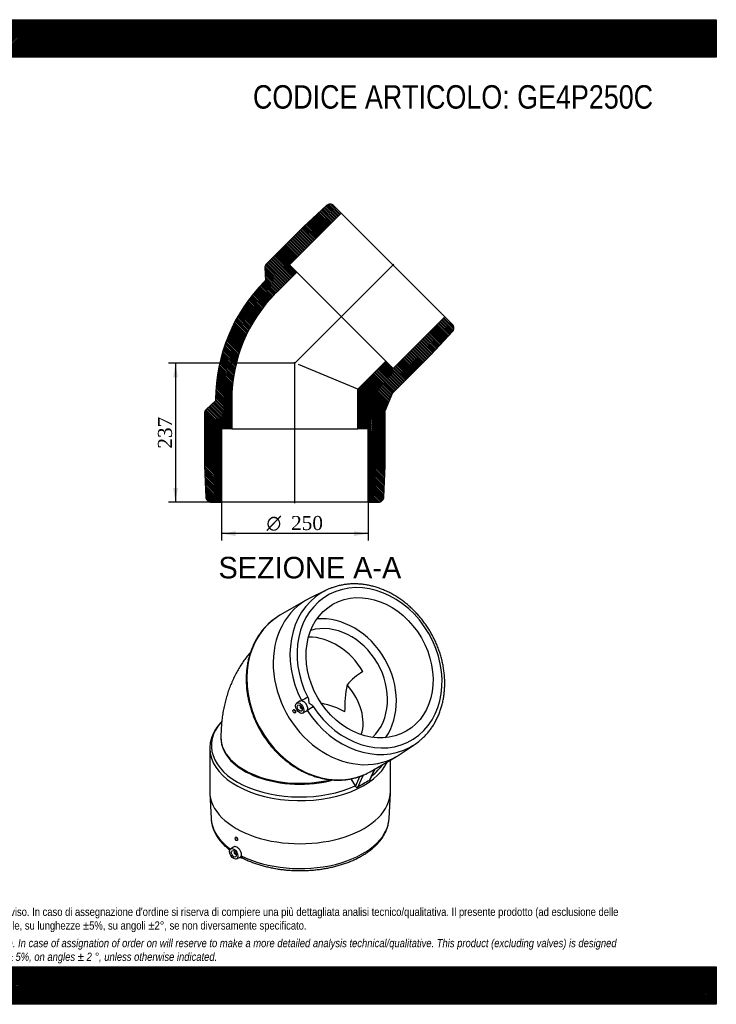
# Model space of a CAD drawing. Header units: millimetres. Extents: x 0 to 2376, y 0 to 1680.
# Tile 2 of 2: x 1188 to 2376, y 0 to 1680. Entities that reach past the tile are written whole.
import ezdxf
from ezdxf.enums import TextEntityAlignment as Align
from ezdxf.lldxf.tags import DXFTag

# ---------------------------------------------------------------- set-up
doc = ezdxf.new("R2010")
doc.units = ezdxf.units.MM
doc.header["$LTSCALE"] = 8
for name, color, linetype in [('Default', 7, 'Continuous'), ('DV4_Default', 7, 'Continuous'), ('GE4P250C', 7, 'Continuous')]:
    doc.layers.add(name, color=color, linetype=linetype)
doc.styles.add('SEACAD_Solid_Edge_ANSI', font='seans.ttf')
doc.styles.add('SEACAD_Solid_Edge_ANSI1_Symbols', font='semeca1.ttf')
doc.styles.add('SEACAD_Times_New_Roman', font='times.ttf')
tags = doc.linetypes.add('CENTER2', pattern=[28.575, 19.05, -3.175, 3.175, -3.175]).pattern_tags.tags
tags[10:11] = [DXFTag(74, 4), DXFTag(75, 0), DXFTag(340, '0'), DXFTag(46, 0.0), DXFTag(50, 0.0), DXFTag(44, 0.0), DXFTag(45, 0.0)]
tags[8:9] = [DXFTag(74, 4), DXFTag(75, 0), DXFTag(340, '0'), DXFTag(46, 0.0), DXFTag(50, 0.0), DXFTag(44, 0.0), DXFTag(45, 0.0)]
tags[6:7] = [DXFTag(74, 4), DXFTag(75, 0), DXFTag(340, '0'), DXFTag(46, 0.0), DXFTag(50, 0.0), DXFTag(44, 0.0), DXFTag(45, 0.0)]
tags[4:5] = [DXFTag(74, 4), DXFTag(75, 0), DXFTag(340, '0'), DXFTag(46, 0.0), DXFTag(50, 0.0), DXFTag(44, 0.0), DXFTag(45, 0.0)]
doc.dimstyles.new('ANSImm', dxfattribs={"dimtxt": 24, "dimasz": 24, "dimexe": 12, "dimexo": 0, "dimgap": 6, "dimtad": 1, "dimdsep": 46, "dimtxsty": 'SEACAD_Times_New_Roman', "dimblk1": '_SE_FILLED', "dimblk2": '_SE_FILLED', "dimsah": 1, "dimcen": 12, "dimazin": 0, "dimtfac": 0.85, "dimtdec": 3, "dimtofl": 0, "dimtmove": 0, "dimatfit": 3, "dimfxl": 1, "dimarcsym": 0})

# ---------------------------------------------------------------- blocks, each defined once
blk = doc.blocks.new('SE')
at = {"layer": 'GE4P250C', "color": 7, "linetype": 'Continuous'}
for p, q in [((1710.7, 706.5), (1683, 693)), ((1676.7, 689.7), (1631.7, 663.7)), ((1666.3, 517.6), (1660.5, 514)), ((1667.4, 508.8), (1666.8, 508.4)), ((1668.8, 505), (1669.4, 505.3)), ((1654.9, 502.7), (1654.3, 502.4)), ((1657.3, 497.2), (1657.9, 497.5)), ((1670.5, 496.7), (1676.5, 499.9)), ((1531.2, 455.1), (1531.2, 453.5)), ((1836.8, 426.7), (1862.3, 443.9)), ((1512.2, 436.4), (1512.2, 362.9)), ((1785.7, 396.9), (1830.7, 422.9)), ((1820.2, 362.9), (1820.2, 416.9)), ((1760.6, 371.9), (1768.2, 388.9)), ((1773.6, 391), (1764.1, 369.9)), ((1784.6, 381.7), (1793.5, 401.5)), ((1785.4, 382.7), (1794.1, 401.8)), ((1752.8, 384.7), (1760.2, 372.6)), ((1760.2, 372.6), (1760.6, 371.9)), ((1512.3, 360.3), (1514.4, 316.8)), ((1818, 316.8), (1820.1, 360.3)), ((1556.4, 285), (1555.8, 284.6)), ((1558.8, 279.4), (1559.5, 279.8)), ((1553.4, 268.7), (1548, 265.3)), ((1554.9, 260.1), (1554.3, 259.8)), ((1556.3, 256.3), (1556.9, 256.6)), ((1558, 248), (1564.1, 251.3))]:
    blk.add_line(p, q, dxfattribs=at)
for centre, radius, start, end in [((1826.9, 475.6), 106.5, 120.2717, 139.2023), ((1998.3, 499.7), 256.1, 169.7686, 180.1429), ((1869.6, 210.9), 190.9, 116.4435, 123.5564)]:
    blk.add_arc(centre, radius, start, end, dxfattribs=at)
for centre, major_axis, ratio, start_param, end_param in [((1784.7, 574.2), (71.4, -123.7), 0.816497, -1.507186, 4.648779), ((1780.4, 571.7), (75.9, -131.5), 0.816497, 3.004656, 3.161448), ((1753.7, 556.3), (77, -133.4), 0.816497, 3.084537, 6.283185), ((1780.4, 571.7), (75.9, -131.5), 0.816497, 3.161448, 4.648779), ((1708.7, 530.3), (77, -133.4), 0.816497, 3.141593, 6.192901), ((1722.2, 538.1), (-62.5, 108.3), 0.816497, 3.50296, 5.921818), ((1722.2, 538.1), (-53.8, 93.1), 0.816497, 3.339893, 6.084885), ((1697.2, 523.7), (53.8, -93.1), 0.816497, 1.570796, 2.705259), ((1666.2, 505.8), (-99.3, 57.3), 0.717439, 3.295562, 4.264571), ((1674.8, 521.2), (8.02, 4.09), 0.036701, 0.956271, 2.486766), ((1667.8, 506.7), (-1, 1.73), 0.57735, 0, 3.83141), ((1667.8, 506.7), (-1, 1.73), 0.57735, 5.593368, 6.283185), ((1683.9, 505.5), (-7.55, -4.9), 0.0367, 0.654826, 2.185322), ((1666.2, 455.1), (107.5, 0), 0.57735, 0.785398, 1.228293), ((1780.4, 571.7), (75.9, -131.5), 0.816497, -1.507186, -0.019472), ((1666.2, 441.2), (-151.4, 0), 0.57735, -0.48676, 2.240362), ((1666.2, 455.1), (-135, 0), 0.57735, 0.000011, 1.964138), ((1666.2, 436.4), (-154, 0), 0.57735, 6.276136, 6.283185), ((1666.2, 453.5), (-135, 0), 0.57735, 0, 2.003637), ((1780.4, 571.7), (75.9, -131.5), 0.816497, -0.019472, 0.138326), ((1666.2, 436.4), (-154, 0), 0.57735, 0, 2.887265), ((1753.7, 556.3), (77, -133.4), 0.816497, 0, 0.057056), ((1666.2, 441.2), (-151.4, 0), 0.57735, 2.512374, 2.7694), ((1708.7, 530.3), (77, -133.4), 0.816497, 6.192901, 6.283185), ((1666.2, 362.9), (-154, 0), 0.57735, 0, 3.141593), ((1666.2, 319.3), (-151.8, 0), 0.57735, 0.028516, 0.671205), ((1666.2, 319.3), (-151.8, 0), 0.57735, 0.849008, 3.107118), ((1666.2, 319.3), (-151.8, 0), 0.57735, -3.176068, -3.170109), ((1555.3, 258), (1, -1.73), 0.57735, 2.451776, 6.283185), ((1555.3, 258), (1, -1.73), 0.57735, 0, 0.689817), ((1571.8, 257.7), (4.08, 8.02), 0.539482, 2.36665, 3.141174)]:
    blk.add_ellipse(centre, major_axis=major_axis, ratio=ratio, start_param=start_param, end_param=end_param, dxfattribs=at)
for centre, major_axis, ratio in [((1784.7, 574.2), (62.5, -108.3), 0.816497), ((1665.6, 505.4), (-5, 8.66), 0.57735), ((1665.6, 505.4), (-3, 5.2), 0.57735), ((1655.8, 499.8), (1.5, -2.6), 0.57735), ((1557.3, 282), (-1.5, 2.6), 0.57735), ((1553.1, 256.7), (5, -8.66), 0.57735), ((1553.1, 256.7), (3, -5.2), 0.57735)]:
    blk.add_ellipse(centre, major_axis=major_axis, ratio=ratio, dxfattribs=at)
for points, knots in [([(1870.6, 450.2), (1872, 451.3), (1874.8, 453.7), (1879.4, 458.2), (1884.1, 463.4), (1888.5, 468.9), (1892.5, 474.8), (1896.3, 480.9), (1899.6, 487.4), (1902.7, 494.1), (1905.3, 501), (1907.6, 508.1), (1909.4, 515.5), (1910.9, 523), (1912, 530.6), (1912.7, 538.4), (1913, 546.3), (1912.8, 554.3), (1912.3, 562.3), (1911.4, 570.3), (1910, 578.4), (1908.3, 586.4), (1906.2, 594.4), (1903.7, 602.3), (1900.8, 610.1), (1897.6, 617.8), (1894, 625.4), (1890, 632.7), (1885.7, 640), (1881.1, 647), (1876.2, 653.7), (1871, 660.3), (1865.5, 666.5), (1859.8, 672.5), (1853.8, 678.1), (1847.6, 683.5), (1841.2, 688.5), (1834.6, 693.1), (1827.8, 697.4), (1820.9, 701.3), (1813.8, 704.8), (1806.7, 707.9), (1799.5, 710.5), (1792.2, 712.8), (1784.8, 714.6), (1777.5, 715.9), (1770.2, 716.9), (1762.8, 717.4), (1755.6, 717.4), (1748.4, 717), (1741.4, 716.1), (1734.4, 714.8), (1727.6, 713.1), (1722.7, 711.6), (1720.4, 710.6), (1720.1, 710.5)], [0, 0, 0, 0, 0.013361, 0.032437, 0.051526, 0.070633, 0.089761, 0.108913, 0.128088, 0.147287, 0.166511, 0.185757, 0.205024, 0.224311, 0.243614, 0.262931, 0.282261, 0.301601, 0.320949, 0.340304, 0.359665, 0.379029, 0.398397, 0.417767, 0.43714, 0.456513, 0.475888, 0.495265, 0.514642, 0.53402, 0.5534, 0.57278, 0.592161, 0.611543, 0.630925, 0.650306, 0.669687, 0.689066, 0.708442, 0.727813, 0.747178, 0.766535, 0.785882, 0.805217, 0.824536, 0.843837, 0.863119, 0.882377, 0.901612, 0.920821, 0.940004, 0.959161, 0.978293, 0.997404, 1, 1, 1, 1]), ([(1631.7, 663.7), (1630.5, 663), (1627.6, 661.2), (1622.6, 657.9), (1617.1, 653.6), (1611.8, 649), (1606.9, 644), (1602.2, 638.6), (1597.9, 633), (1593.9, 627), (1590.2, 620.7), (1586.9, 614.2), (1584, 607.4), (1581.4, 600.4), (1579.2, 593.2), (1577.4, 585.8), (1576, 578.2), (1575, 570.4), (1574.4, 562.6), (1574.2, 554.6), (1574.4, 546.6), (1575, 538.5), (1576, 530.4), (1577.4, 522.4), (1579.2, 514.3), (1581.4, 506.3), (1584, 498.3), (1586.9, 490.4), (1590.2, 482.7), (1593.9, 475.1), (1597.9, 467.7), (1602.2, 460.5), (1606.9, 453.4), (1611.8, 446.6), (1617.1, 440.1), (1622.6, 433.8), (1628.4, 427.8), (1634.5, 422.1), (1640.7, 416.7), (1647.2, 411.7), (1653.8, 407), (1660.6, 402.8), (1667.6, 398.8), (1674.7, 395.3), (1681.9, 392.2), (1689.1, 389.5), (1696.5, 387.2), (1703.8, 385.4), (1711.2, 384), (1718.6, 383.1), (1726, 382.5), (1733.2, 382.5), (1740.5, 382.8), (1747.6, 383.7), (1754.6, 384.9), (1761.5, 386.6), (1768.1, 388.8), (1772.8, 390.5), (1775, 391.6), (1775.3, 391.7)], [0, 0, 0, 0, 0.009736, 0.027526, 0.045317, 0.063112, 0.080917, 0.098734, 0.116567, 0.134417, 0.152287, 0.170176, 0.188086, 0.206015, 0.223962, 0.241926, 0.259905, 0.277897, 0.295901, 0.313914, 0.331936, 0.349963, 0.367996, 0.386034, 0.404074, 0.422117, 0.440161, 0.458207, 0.476255, 0.494303, 0.512352, 0.530403, 0.548454, 0.566505, 0.584558, 0.602611, 0.620665, 0.638718, 0.656772, 0.674825, 0.692876, 0.710925, 0.72897, 0.74701, 0.765044, 0.78307, 0.801085, 0.819088, 0.837076, 0.855049, 0.873003, 0.890937, 0.90885, 0.926742, 0.944613, 0.962463, 0.980296, 0.998112, 1, 1, 1, 1]), ([(1581.5, 600.6), (1581.1, 600.2), (1578.8, 597.4), (1574.6, 592.2), (1569.1, 584.7), (1564, 576.9), (1559.3, 568.9), (1554.8, 560.6), (1550.8, 552), (1547.1, 543.2), (1543.7, 534.1), (1540.8, 524.8), (1538.2, 515.2), (1536, 505.5), (1534.2, 495.5), (1532.8, 485.3), (1531.8, 474.9), (1531.3, 464.6), (1531.2, 458.5), (1531.2, 455.1)], [0.2851756, 0.2851756, 0.2851756, 0.2851756, 0.2923442, 0.3342795, 0.3763912, 0.4187216, 0.461314, 0.5042133, 0.5474647, 0.5911134, 0.6352032, 0.679775, 0.7248645, 0.7704997, 0.8166981, 0.8634634, 0.9107835, 0.9586278, 1, 1, 1, 1]), ([(1679.3, 523.8), (1679.7, 523.1), (1680, 522.3), (1680.5, 520.8), (1680.6, 520), (1680.8, 518.4), (1680.8, 517.6), (1680.9, 516.5), (1680.9, 516.1), (1681, 515.3), (1681.1, 514.9), (1681.5, 514.2), (1681.8, 513.9), (1682.4, 513.4), (1682.7, 513.1), (1683.7, 512.5), (1684.4, 512.1), (1686.3, 510.7), (1687.5, 509.5), (1688.4, 508.1)], [0, 0, 0, 0, 0.125, 0.125, 0.25, 0.25, 0.375, 0.375, 0.4375, 0.4375, 0.5, 0.5, 0.5625, 0.5625, 0.625, 0.625, 0.75, 0.75, 1, 1, 1, 1]), ([(1668.4, 518.2), (1668.7, 518.2), (1669.1, 518.1), (1669.8, 518), (1670.2, 517.9), (1670.9, 517.6), (1671.3, 517.4), (1672, 516.9), (1672.4, 516.7), (1673.1, 516.1), (1673.5, 515.8), (1674.2, 515.1), (1674.5, 514.7), (1675.2, 514), (1675.5, 513.5), (1675.9, 512.9), (1676.1, 512.7), (1676.4, 512.2), (1676.5, 512), (1676.9, 511.3), (1677.1, 510.9), (1677.6, 509.9), (1677.8, 509.4), (1678.1, 508.5), (1678.3, 508), (1678.4, 507.3), (1678.5, 507.1), (1678.6, 506.6), (1678.6, 506.4), (1678.7, 505.7), (1678.8, 505.2), (1678.8, 504.6), (1678.8, 504.4), (1678.8, 504), (1678.7, 503.7), (1678.6, 502.8), (1678.4, 502.1), (1678, 501.5)], [0, 0, 0, 0, 0.0625, 0.0625, 0.125, 0.125, 0.1875, 0.1875, 0.25, 0.25, 0.3125, 0.3125, 0.375, 0.375, 0.4375, 0.4375, 0.46875, 0.46875, 0.5, 0.5, 0.5625, 0.5625, 0.625, 0.625, 0.6875, 0.6875, 0.71875, 0.71875, 0.75, 0.75, 0.8125, 0.8125, 0.84375, 0.84375, 0.875, 0.875, 1, 1, 1, 1]), ([(1656.5, 502.6), (1657.1, 502.3), (1657.6, 501.7), (1658.4, 500.4), (1658.6, 499.6), (1658.6, 498.3), (1658.4, 497.8), (1657.9, 497.5)], [0, 0, 0, 0, 0.125, 0.125, 0.25, 0.25, 0.375, 0.375, 0.375, 0.375]), ([(1678, 501.5), (1677.8, 501), (1677.5, 500.6), (1676.9, 500.2), (1676.7, 500), (1676.5, 499.9)], [0, 0, 0, 0, 0.0625, 0.0625, 0.09274967, 0.09274967, 0.09274967, 0.09274967]), ([(1532.6, 482.6), (1531.9, 481.9), (1529.8, 479.7), (1526.7, 475.9), (1523.2, 471.1), (1520.3, 466.3), (1517.7, 461.4), (1515.7, 456.3), (1514.1, 451.3), (1513, 446.2), (1512.3, 441.3), (1512.3, 438.5), (1512.2, 437.1)], [0.3586448, 0.3586448, 0.3586448, 0.3586448, 0.3928826, 0.463581, 0.533996, 0.604048, 0.673668, 0.74281, 0.8114624, 0.8796555, 0.9474631, 1, 1, 1, 1]), ([(1764.1, 369.9), (1763.9, 369.8), (1763.8, 369.7), (1763.4, 369.6), (1763.2, 369.6), (1762.9, 369.7), (1762.7, 369.7), (1762.4, 369.9), (1762.3, 370), (1761.8, 370.3), (1761.5, 370.6), (1761, 371.2), (1760.8, 371.6), (1760.6, 371.9)], [0, 0, 0, 0, 0.125, 0.125, 0.25, 0.25, 0.375, 0.375, 0.5, 0.5, 0.75, 0.75, 1, 1, 1, 1]), ([(1785.4, 382.7), (1785.4, 382.6), (1785.4, 382.6), (1785.3, 382.4), (1785.2, 382.4), (1785.1, 382.2), (1785.1, 382.1), (1784.9, 381.9), (1784.8, 381.8), (1784.6, 381.7)], [0.708391, 0.708391, 0.708391, 0.708391, 0.75, 0.75, 0.8125, 0.8125, 0.875, 0.875, 1, 1, 1, 1]), ([(1514.4, 317.1), (1514.4, 316.5), (1514.5, 314.5), (1515, 310.5), (1516, 305.5), (1517.5, 300.5), (1519.5, 295.5), (1521.9, 290.7), (1524.7, 285.9), (1528, 281.2), (1531.7, 276.6), (1535.8, 272.2), (1540.4, 267.9), (1544, 264.9), (1546.1, 263.3), (1546.4, 263)], [0, 0, 0, 0, 0.0210199, 0.0964654, 0.1719942, 0.2477819, 0.323976, 0.4006829, 0.4779605, 0.5558173, 0.6342181, 0.7130947, 0.7923597, 0.8719198, 0.8885134, 0.8885134, 0.8885134, 0.8885134]), ([(1567.7, 249.7), (1569, 249), (1572.1, 247.5), (1577.9, 244.9), (1584.8, 242.1), (1592, 239.6), (1599.4, 237.2), (1607.1, 235.2), (1614.9, 233.4), (1622.8, 231.8), (1630.9, 230.5), (1639.1, 229.5), (1647.4, 228.8), (1655.7, 228.3), (1664, 228.1), (1672.4, 228.2), (1680.7, 228.5), (1689, 229.1), (1697.3, 230), (1705.4, 231.1), (1713.4, 232.5), (1721.3, 234.2), (1729, 236.1), (1736.6, 238.3), (1743.9, 240.8), (1751, 243.4), (1757.8, 246.3), (1764.4, 249.5), (1770.7, 252.9), (1776.7, 256.4), (1782.3, 260.2), (1787.6, 264.2), (1792.6, 268.4), (1797.1, 272.7), (1801.2, 277.2), (1804.9, 281.9), (1808.2, 286.7), (1811, 291.6), (1813.3, 296.5), (1815.2, 301.6), (1816.6, 306.6), (1817.6, 311.6), (1817.8, 314.6), (1817.9, 316.2)], [0, 0, 0, 0, 0.013206, 0.038143, 0.063063, 0.087966, 0.112849, 0.137714, 0.162562, 0.187393, 0.212211, 0.237017, 0.261814, 0.286604, 0.311391, 0.336177, 0.360964, 0.385755, 0.410552, 0.435358, 0.460175, 0.485008, 0.509857, 0.534725, 0.559615, 0.584528, 0.609465, 0.634426, 0.659409, 0.684412, 0.709427, 0.734442, 0.759439, 0.784399, 0.809295, 0.834097, 0.858774, 0.883294, 0.907634, 0.931782, 0.95574, 0.979529, 1, 1, 1, 1]), ([(1565.9, 253.5), (1566, 254), (1566.1, 254.6), (1566.2, 255.8), (1566.2, 256.5), (1565.9, 258.5), (1565.3, 260), (1563.9, 262.8), (1562.9, 264.2), (1560.8, 266.5), (1559.6, 267.5), (1557.3, 268.8), (1556.2, 269.2), (1554.7, 269.2), (1554.3, 269.1), (1553.7, 268.9), (1553.6, 268.8), (1553.5, 268.7)], [0, 0, 0, 0, 0.0625, 0.0625, 0.125, 0.125, 0.25, 0.25, 0.375, 0.375, 0.5, 0.5, 0.625, 0.625, 0.6875, 0.6875, 0.7106799, 0.7106799, 0.7106799, 0.7106799]), ([(1559.5, 279.9), (1559.9, 280.1), (1560.1, 280.6), (1560, 281.8), (1559.8, 282.6), (1559, 283.9), (1558.4, 284.5), (1557.3, 285.1), (1556.7, 285.2), (1556.4, 285), (1556.4, 285), (1556.4, 285)], [0.2500877, 0.2500877, 0.2500877, 0.2500877, 0.375, 0.375, 0.5, 0.5, 0.625, 0.625, 0.75, 0.75, 0.7501201, 0.7501201, 0.7501201, 0.7501201]), ([(1564.1, 251.3), (1564.1, 251.3), (1564.1, 251.3), (1564.2, 251.4), (1564.4, 251.5), (1564.6, 251.6), (1564.7, 251.7), (1565.3, 252.3), (1565.6, 252.8), (1565.9, 253.5)], [0.8104748, 0.8104748, 0.8104748, 0.8104748, 0.8125, 0.8125, 0.84375, 0.84375, 0.875, 0.875, 1, 1, 1, 1]), ([(1562.8, 250.6), (1563, 250.6), (1563.6, 250.5), (1564.8, 250.3), (1566.1, 250.1), (1567.1, 249.9), (1567.6, 249.7), (1567.7, 249.7), (1567.7, 249.7)], [0.2824932, 0.2824932, 0.2824932, 0.2824932, 0.3377197, 0.5203806, 0.7248804, 0.8251378, 0.9337091, 1, 1, 1, 1])]:
    blk.add_open_spline(points, degree=3, knots=knots, dxfattribs=at)
for points in [[(1666.3, 517.6), (1666.9, 518), (1667.6, 518.2), (1668.4, 518.2)], [(1654.9, 502.7), (1655.4, 503), (1655.9, 502.9), (1656.5, 502.6)]]:
    blk.add_open_spline(points, degree=3, dxfattribs=at)
blk = doc.blocks.new('SE6')
at = {"layer": 'GE4P250C', "linetype": 'Continuous'}
h = blk.add_hatch(dxfattribs=at)
h.set_pattern_fill('LINE', scale=0.629921, angle=-45, style=0)
edge = h.paths.add_edge_path()
edge.add_line((1532.2, 981.9), (1549.7, 981.9))
edge.add_line((1549.7, 981.9), (1549.7, 1031.9))
edge.add_arc((1806.9, 1031.9), 257.2, 135, 180, ccw=False)
edge.add_line((1625.1, 1213.7), (1660.4, 1249.1))
edge.add_line((1660.4, 1249.1), (1648, 1261.5))
edge.add_line((1648, 1261.5), (1736.4, 1349.9))
edge.add_line((1736.4, 1349.9), (1723.8, 1362.5))
edge.add_spline(control_points=[(1723.8, 1362.5), (1723.6, 1362.7), (1723.4, 1362.9), (1722.9, 1363.3), (1722.5, 1363.6), (1722, 1363.9), (1721.5, 1364.2), (1721.2, 1364.3), (1720.4, 1364.6), (1719.9, 1364.8), (1719, 1365), (1718.8, 1365), (1718.2, 1365.1), (1717.9, 1365.1), (1717, 1365.1), (1716.5, 1365.1), (1715.6, 1364.9), (1715.3, 1364.9), (1714.8, 1364.7), (1714.5, 1364.6), (1713.7, 1364.3), (1713.2, 1364.1), (1712.5, 1363.6), (1712.2, 1363.5), (1711.8, 1363.1), (1711.5, 1362.9), (1711.3, 1362.7)], knot_values=[0, 0, 0, 0, 0.0625, 0.0625, 0.125, 0.1875, 0.1875, 0.25, 0.25, 0.375, 0.375, 0.4375, 0.4375, 0.5, 0.5, 0.625, 0.625, 0.6875, 0.6875, 0.75, 0.75, 0.875, 0.875, 0.9375, 0.9375, 1, 1, 1, 1], degree=3, periodic=0)
edge.add_line((1711.3, 1362.7), (1672.1, 1326.5))
edge.add_line((1672.1, 1326.5), (1608.4, 1262.9))
edge.add_spline(control_points=[(1608.4, 1262.9), (1608.2, 1262.7), (1608.1, 1262.5), (1607.7, 1262.1), (1607.5, 1261.8), (1607.1, 1261.1), (1606.8, 1260.7), (1606.4, 1259.6), (1606.3, 1259.1), (1606.2, 1258.3), (1606.1, 1258), (1606.1, 1257.5), (1606.1, 1257.2), (1606.1, 1256.9)], knot_values=[0, 0, 0, 0, 0.125, 0.125, 0.25, 0.25, 0.5, 0.5, 0.75, 0.75, 0.875, 0.875, 1, 1, 1, 1], degree=3, periodic=0)
edge.add_line((1606.1, 1256.9), (1607, 1234.6))
edge.add_line((1607, 1234.6), (1605.6, 1233.2))
edge.add_arc((1806.9, 1031.9), 284.7, 135, 180)
edge.add_line((1522.2, 1031.9), (1522.2, 1029.9))
edge.add_line((1522.2, 1029.9), (1505.8, 1014.8))
edge.add_spline(control_points=[(1505.8, 1014.8), (1505.6, 1014.6), (1505.4, 1014.4), (1505.1, 1014), (1504.9, 1013.8), (1504.6, 1013.3), (1504.4, 1013.1), (1504.1, 1012.6), (1504, 1012.3), (1503.7, 1011.6), (1503.5, 1011.1), (1503.3, 1010.3), (1503.3, 1010), (1503.2, 1009.4), (1503.2, 1009.2), (1503.2, 1008.9)], knot_values=[0, 0, 0, 0, 0.125, 0.125, 0.25, 0.25, 0.375, 0.375, 0.5, 0.5, 0.75, 0.75, 0.875, 0.875, 1, 1, 1, 1], degree=3, periodic=0)
edge.add_line((1503.2, 1008.9), (1503.2, 918.9))
edge.add_line((1503.2, 918.9), (1505.4, 865.5))
edge.add_spline(control_points=[(1505.4, 865.5), (1505.4, 865.2), (1505.4, 864.9), (1505.5, 864.4), (1505.5, 864.1), (1505.7, 863.3), (1505.9, 862.7), (1506.4, 861.7), (1506.7, 861.2), (1507.4, 860.2), (1507.7, 859.8), (1508.3, 859.2), (1508.6, 859), (1509, 858.7), (1509.3, 858.5), (1510, 858), (1510.5, 857.8), (1511.5, 857.3), (1512.1, 857.2), (1513.2, 856.9), (1513.8, 856.9), (1514.4, 856.9)], knot_values=[0, 0, 0, 0, 0.0625, 0.0625, 0.125, 0.125, 0.25, 0.25, 0.375, 0.375, 0.5, 0.5, 0.5625, 0.5625, 0.625, 0.625, 0.75, 0.75, 0.875, 0.875, 1, 1, 1, 1], degree=3, periodic=0)
edge.add_line((1514.4, 856.9), (1532.2, 856.9))
edge.add_line((1532.2, 856.9), (1532.2, 981.9))
h = blk.add_hatch(dxfattribs=at)
h.set_pattern_fill('LINE', scale=0.629921, angle=-45, style=0)
edge = h.paths.add_edge_path()
edge.add_line((1764.7, 1049.4), (1764.7, 981.9))
edge.add_line((1764.7, 981.9), (1782.2, 981.9))
edge.add_line((1782.2, 981.9), (1782.2, 856.9))
edge.add_line((1782.2, 856.9), (1800.1, 856.9))
edge.add_spline(control_points=[(1800.1, 856.9), (1800.7, 856.9), (1801.2, 856.9), (1802.1, 857.1), (1802.4, 857.2), (1802.9, 857.3), (1803.2, 857.4), (1804, 857.8), (1804.5, 858), (1805.4, 858.6), (1805.9, 859), (1806.7, 859.8), (1807.1, 860.2), (1807.6, 860.9), (1807.8, 861.2), (1808, 861.7), (1808.2, 861.9), (1808.5, 862.7), (1808.7, 863.3), (1809, 864.4), (1809.1, 865), (1809.1, 865.5)], knot_values=[0, 0, 0, 0, 0.125, 0.125, 0.1875, 0.1875, 0.25, 0.25, 0.375, 0.375, 0.5, 0.5, 0.625, 0.625, 0.6875, 0.6875, 0.75, 0.75, 0.875, 0.875, 1, 1, 1, 1], degree=3, periodic=0)
edge.add_line((1809.1, 865.5), (1811.2, 918.9))
edge.add_line((1811.2, 918.9), (1811.2, 1008.9))
edge.add_spline(control_points=[(1811.2, 1008.9), (1811.2, 1009.4), (1811.2, 1010), (1811, 1010.8), (1810.9, 1011.1), (1810.8, 1011.6), (1810.7, 1011.9), (1810.6, 1012.1)], knot_values=[0, 0, 0, 0, 0.5, 0.5, 0.75, 0.75, 1, 1, 1, 1], degree=3, periodic=0)
edge.add_line((1810.6, 1012.1), (1823.5, 1043.3))
edge.add_spline(control_points=[(1823.5, 1043.3), (1824, 1043.5), (1824.5, 1043.8), (1825.2, 1044.2), (1825.4, 1044.4), (1825.8, 1044.7), (1826, 1044.9), (1826.2, 1045.1)], knot_values=[0, 0, 0, 0, 0.5, 0.5, 0.75, 0.75, 1, 1, 1, 1], degree=3, periodic=0)
edge.add_line((1826.2, 1045.1), (1889.9, 1108.7))
edge.add_line((1889.9, 1108.7), (1926.1, 1148))
edge.add_spline(control_points=[(1926.1, 1148), (1926.5, 1148.4), (1926.8, 1148.9), (1927.4, 1149.8), (1927.7, 1150.4), (1928.1, 1151.4), (1928.2, 1152), (1928.4, 1152.8), (1928.4, 1153.1), (1928.5, 1153.7), (1928.5, 1154), (1928.4, 1154.8), (1928.4, 1155.4), (1928.1, 1156.5), (1928, 1157.1), (1927.6, 1157.9), (1927.5, 1158.1), (1927.2, 1158.6), (1927.1, 1158.9), (1926.6, 1159.6), (1926.2, 1160.1), (1925.8, 1160.5)], knot_values=[0, 0, 0, 0, 0.125, 0.125, 0.25, 0.25, 0.375, 0.375, 0.4375, 0.4375, 0.5, 0.5, 0.625, 0.625, 0.75, 0.75, 0.8125, 0.8125, 0.875, 0.875, 1, 1, 1, 1], degree=3, periodic=0)
edge.add_line((1925.8, 1160.5), (1913.2, 1173.1))
edge.add_line((1913.2, 1173.1), (1824.8, 1084.7))
edge.add_line((1824.8, 1084.7), (1812.4, 1097.1))
edge.add_line((1812.4, 1097.1), (1764.7, 1049.4))
at = {"layer": 'DV4_Default', "color": 7, "linetype": 'CENTER2'}
for p, q in [((1826.1, 1262.7), (1656.3, 1093)), ((1657.2, 855.1), (1657.2, 1095.4))]:
    blk.add_line(p, q, dxfattribs=at)
at = {"layer": 'GE4P250C', "color": 7, "linetype": 'Continuous'}
for p, q in [((1711.3, 1362.7), (1672.1, 1326.5)), ((1723.8, 1362.5), (1736.4, 1349.9)), ((1736.4, 1349.9), (1648, 1261.5)), ((1736.4, 1349.9), (1913.2, 1173.1)), ((1672.1, 1326.5), (1608.4, 1262.9)), ((1648, 1261.5), (1660.4, 1249.1)), ((1606.1, 1256.9), (1607, 1234.6)), ((1660.4, 1249.1), (1625.1, 1213.7)), ((1812.4, 1097.1), (1660.4, 1249.1)), ((1607, 1234.6), (1605.6, 1233.2)), ((1824.8, 1084.7), (1913.2, 1173.1)), ((1913.2, 1173.1), (1925.8, 1160.5)), ((1889.9, 1108.7), (1926.1, 1148)), ((1764.7, 1049.4), (1812.4, 1097.1)), ((1812.4, 1097.1), (1824.8, 1084.7)), ((1826.2, 1045.1), (1889.9, 1108.7)), ((1764.7, 1049.4), (1663.2, 1091.4)), ((1764.7, 981.9), (1764.7, 1049.4)), ((1823.5, 1043.3), (1810.6, 1012.1)), ((1522.2, 1029.9), (1505.8, 1014.8)), ((1522.2, 1031.9), (1522.2, 1029.9)), ((1549.7, 1031.9), (1549.7, 981.9)), ((1503.2, 1008.9), (1503.2, 918.9)), ((1811.2, 918.9), (1811.2, 1008.9)), ((1532.2, 981.9), (1532.2, 856.9)), ((1549.7, 981.9), (1532.2, 981.9)), ((1549.7, 981.9), (1764.7, 981.9)), ((1782.2, 981.9), (1764.7, 981.9)), ((1782.2, 856.9), (1782.2, 981.9)), ((1503.2, 918.9), (1505.4, 865.5)), ((1809.1, 865.5), (1811.2, 918.9)), ((1514.4, 856.9), (1532.2, 856.9)), ((1782.2, 856.9), (1532.2, 856.9)), ((1782.2, 856.9), (1800.1, 856.9))]:
    blk.add_line(p, q, dxfattribs=at)
for radius in [284.7, 257.2]:
    blk.add_arc((1806.9, 1031.9), radius, 135, 180, dxfattribs=at)
for points, knots in [([(1723.8, 1362.5), (1723.6, 1362.7), (1723.4, 1362.9), (1722.9, 1363.3), (1722.5, 1363.6), (1722, 1363.9), (1721.5, 1364.2), (1721.2, 1364.3), (1720.4, 1364.6), (1719.9, 1364.8), (1719, 1365), (1718.8, 1365), (1718.2, 1365.1), (1717.9, 1365.1), (1717, 1365.1), (1716.5, 1365.1), (1715.6, 1364.9), (1715.3, 1364.9), (1714.8, 1364.7), (1714.5, 1364.6), (1713.7, 1364.3), (1713.2, 1364.1), (1712.5, 1363.6), (1712.2, 1363.5), (1711.8, 1363.1), (1711.5, 1362.9), (1711.3, 1362.7)], [0, 0, 0, 0, 0.0625, 0.0625, 0.125, 0.1875, 0.1875, 0.25, 0.25, 0.375, 0.375, 0.4375, 0.4375, 0.5, 0.5, 0.625, 0.625, 0.6875, 0.6875, 0.75, 0.75, 0.875, 0.875, 0.9375, 0.9375, 1, 1, 1, 1]), ([(1608.4, 1262.9), (1608.2, 1262.7), (1608.1, 1262.5), (1607.7, 1262.1), (1607.5, 1261.8), (1607.1, 1261.1), (1606.8, 1260.7), (1606.4, 1259.6), (1606.3, 1259.1), (1606.2, 1258.3), (1606.1, 1258), (1606.1, 1257.5), (1606.1, 1257.2), (1606.1, 1256.9)], [0, 0, 0, 0, 0.125, 0.125, 0.25, 0.25, 0.5, 0.5, 0.75, 0.75, 0.875, 0.875, 1, 1, 1, 1]), ([(1926.1, 1148), (1926.5, 1148.4), (1926.8, 1148.9), (1927.4, 1149.8), (1927.7, 1150.4), (1928.1, 1151.4), (1928.2, 1152), (1928.4, 1152.8), (1928.4, 1153.1), (1928.5, 1153.7), (1928.5, 1154), (1928.4, 1154.8), (1928.4, 1155.4), (1928.1, 1156.5), (1928, 1157.1), (1927.6, 1157.9), (1927.5, 1158.1), (1927.2, 1158.6), (1927.1, 1158.9), (1926.6, 1159.6), (1926.2, 1160.1), (1925.8, 1160.5)], [0, 0, 0, 0, 0.125, 0.125, 0.25, 0.25, 0.375, 0.375, 0.4375, 0.4375, 0.5, 0.5, 0.625, 0.625, 0.75, 0.75, 0.8125, 0.8125, 0.875, 0.875, 1, 1, 1, 1]), ([(1823.5, 1043.3), (1824, 1043.5), (1824.5, 1043.8), (1825.2, 1044.2), (1825.4, 1044.4), (1825.8, 1044.7), (1826, 1044.9), (1826.2, 1045.1)], [0, 0, 0, 0, 0.5, 0.5, 0.75, 0.75, 1, 1, 1, 1]), ([(1505.8, 1014.8), (1505.6, 1014.6), (1505.4, 1014.4), (1505.1, 1014), (1504.9, 1013.8), (1504.6, 1013.3), (1504.4, 1013.1), (1504.1, 1012.6), (1504, 1012.3), (1503.7, 1011.6), (1503.5, 1011.1), (1503.3, 1010.3), (1503.3, 1010), (1503.2, 1009.4), (1503.2, 1009.2), (1503.2, 1008.9)], [0, 0, 0, 0, 0.125, 0.125, 0.25, 0.25, 0.375, 0.375, 0.5, 0.5, 0.75, 0.75, 0.875, 0.875, 1, 1, 1, 1]), ([(1811.2, 1008.9), (1811.2, 1009.4), (1811.2, 1010), (1811, 1010.8), (1810.9, 1011.1), (1810.8, 1011.6), (1810.7, 1011.9), (1810.6, 1012.1)], [0, 0, 0, 0, 0.5, 0.5, 0.75, 0.75, 1, 1, 1, 1]), ([(1505.4, 865.5), (1505.4, 865.2), (1505.4, 864.9), (1505.5, 864.4), (1505.5, 864.1), (1505.7, 863.3), (1505.9, 862.7), (1506.4, 861.7), (1506.7, 861.2), (1507.4, 860.2), (1507.7, 859.8), (1508.3, 859.2), (1508.6, 859), (1509, 858.7), (1509.3, 858.5), (1510, 858), (1510.5, 857.8), (1511.5, 857.3), (1512.1, 857.2), (1513.2, 856.9), (1513.8, 856.9), (1514.4, 856.9)], [0, 0, 0, 0, 0.0625, 0.0625, 0.125, 0.125, 0.25, 0.25, 0.375, 0.375, 0.5, 0.5, 0.5625, 0.5625, 0.625, 0.625, 0.75, 0.75, 0.875, 0.875, 1, 1, 1, 1]), ([(1800.1, 856.9), (1800.7, 856.9), (1801.2, 856.9), (1802.1, 857.1), (1802.4, 857.2), (1802.9, 857.3), (1803.2, 857.4), (1804, 857.8), (1804.5, 858), (1805.4, 858.6), (1805.9, 859), (1806.7, 859.8), (1807.1, 860.2), (1807.6, 860.9), (1807.8, 861.2), (1808, 861.7), (1808.2, 861.9), (1808.5, 862.7), (1808.7, 863.3), (1809, 864.4), (1809.1, 865), (1809.1, 865.5)], [0, 0, 0, 0, 0.125, 0.125, 0.1875, 0.1875, 0.25, 0.25, 0.375, 0.375, 0.5, 0.5, 0.625, 0.625, 0.6875, 0.6875, 0.75, 0.75, 0.875, 0.875, 1, 1, 1, 1])]:
    blk.add_open_spline(points, degree=3, knots=knots, dxfattribs=at)
blk = doc.blocks.new('GDimGGroup')
at = {"layer": 'Default', "linetype": 'Continuous'}
for points in [[(1556.2, 799.2), (1556.2, 807.2), (1532.2, 803.2)], [(1758.2, 799.2), (1782.2, 803.2), (1758.2, 807.2)]]:
    blk.add_hatch(color=7, dxfattribs=at).paths.add_polyline_path(points)
at = {"layer": 'Default', "color": 7, "linetype": 'Continuous'}
for p, q in [((1532.2, 856.9), (1532.2, 791.2)), ((1782.2, 856.9), (1782.2, 791.2)), ((1782.2, 803.2), (1532.2, 803.2))]:
    blk.add_line(p, q, dxfattribs=at)
for s, style, p in [('O', 'SEACAD_Solid_Edge_ANSI1_Symbols', (1609, 833.2)), ('250', 'SEACAD_Times_New_Roman', (1650.8, 833.2))]:
    blk.add_text(s, height=24, dxfattribs=dict(at, style=style)).set_placement(p, align=Align.TOP_LEFT)
blk = doc.blocks.new('DMBLK34')
at = {"layer": 'Default', "linetype": 'Continuous'}
for points in [[(1449.7, 1069.9), (1457.7, 1069.9), (1453.7, 1093.9)], [(1449.7, 880.9), (1453.7, 856.9), (1457.7, 880.9)]]:
    blk.add_hatch(color=7, dxfattribs=at).paths.add_polyline_path(points)
at = {"layer": 'Default', "color": 7, "linetype": 'Continuous'}
for p, q in [((1657.2, 1093.9), (1441.7, 1093.9)), ((1453.7, 1093.9), (1453.7, 856.9)), ((1532.2, 856.9), (1441.7, 856.9))]:
    blk.add_line(p, q, dxfattribs=at)
at = {"layer": 'Default', "color": 7, "linetype": 'Continuous', "style": 'SEACAD_Times_New_Roman'}
blk.add_text('237', height=24, rotation=90, dxfattribs=at).set_placement((1423.7, 948.1), align=Align.TOP_LEFT)
blk = doc.blocks.new('_SE_FILLED')
at = {"color": 0}
blk.add_line((0, 0), (-1, 0), dxfattribs=at)
blk.add_solid([(0, 0), (-1, -0.1665), (-1, 0.1665), (0, 0)], dxfattribs=at)

msp = doc.modelspace()

# ---------------------------------------------------------------- hatches: boundary and pattern name
at = {"layer": 'Default', "linetype": 'Continuous'}
h = msp.add_hatch(dxfattribs=at)
h.set_pattern_fill('LINE', scale=0.629921, angle=45, style=0)
h.paths.add_polyline_path([(2376, 1616), (2376, 1680), (0, 1680), (0, 1616)])
for points in [[(2376, 1616), (2376, 1680), (0, 1680), (0, 1616)], [(2376, 0), (2376, 64), (0, 64), (0, 0)]]:
    msp.add_hatch(color=7, dxfattribs=at).paths.add_polyline_path(points)
h = msp.add_hatch(dxfattribs=at)
h.set_pattern_fill('LINE', scale=0.629921, angle=45, style=0)
h.paths.add_polyline_path([(2376, 0), (2376, 64), (0, 64), (0, 0)])

# ---------------------------------------------------------------- linework, layer by layer
at = {"layer": 'Default', "color": 7, "linetype": 'Continuous'}
for p, q in [((0, 1680), (2376, 1680)), ((2376, 1680), (2376, 1616)), ((2376, 1616), (0, 1616)), ((0, 64), (2376, 64)), ((2376, 64), (2376, 0)), ((2376, 0), (0, 0))]:
    msp.add_line(p, q, dxfattribs=at)

# ---------------------------------------------------------------- block references
at = {"layer": 'Default'}
for name in ['SE6', 'GDimGGroup', 'SE']:
    msp.add_blockref(name, (0, 0), dxfattribs=at)

# ---------------------------------------------------------------- texts
at = {"layer": 'Default', "color": 7, "linetype": 'Continuous', "style": 'SEACAD_Solid_Edge_ANSI'}
msp.add_text('SEZIONE A-A', height=36.8, dxfattribs=at).set_placement((1527.034, 763.499), align=Align.TOP_LEFT)
at = {"layer": 'Default', "attachment_point": 1}
for s, insert, char_height, width in [('{\\fArial Narrow|b0||i0||c0|p34;\\C7;\\H40.;\\W1.;CODICE ARTICOLO: GE4P250C}', (1585.836, 1568.268), 40, 757.14656), ("{\\fArial Narrow|b0||i0||c0|p34;\\C7;\\H14.;\\W1.;PLASTITALIA si riserva il diritto di revisionare la presente specifica, mantenendo la conformità alle prescrizioni del prodotto, senza alcun preavviso. In caso di assegnazione d'ordine si riserva di compiere una più dettagliata analisi tecnico/qualitativa. Il presente prodotto (ad esclusione delle \\P}{\\fArial Narrow|b0||i0||c0|p34;\\C7;\\H14.;\\W1.;valvole) è progettato per applicazioni non previste dalla direttiva 2014/68/EU. Tolleranza su diametri e spessori come da normative se applicabile, su lunghezze ±5%, su angoli ±2°, se non diversamente specificato.\\P}{\\fArial Narrow|b0||i0||c0|p34;\\C7;\\H4.;\\W1.;   \\P}{\\fArial Narrow|b0||i1||c0|p34;\\C7;\\H14.;\\W1.;PLASTITALIA on reserves the right to revise this specification, maintaining the conformity to the requirements of the product, without any notice. In case of assignation of order on will reserve to make a more detailed analysis technical/qualitative. This product (excluding valves) is designed \\P}{\\fArial Narrow|b0||i1||c0|p34;\\C7;\\H14.;\\W1.;for applications not covered by Directive 2014/68 / EU. The tolerance on diameters and thicknesses as the standards if applicable, on lengths ± 5%, on angles ± 2 °, unless otherwise indicated.\\P}", (160, 164.819), 14, 2056)]:
    msp.add_mtext(s, dxfattribs=dict(at, insert=insert, char_height=char_height, width=width))

# ---------------------------------------------------------------- dimensions: what is measured, and where the dimension line sits
at = {"layer": 'Default', "color": 7, "linetype": 'Continuous'}
dim = msp.add_linear_dim(base=(1453.739, 856.889), p1=(1657.228, 1093.889), p2=(1532.229, 856.889), angle=90, text='\\A1;<>', dimstyle='ANSImm', dxfattribs=at)
dim.commit()
dim.dimension.update_dxf_attribs({"geometry": 'DMBLK34', "text_midpoint": (1453.739, 975.389), "dimtype": 160})

doc.saveas('drawing.dxf')
